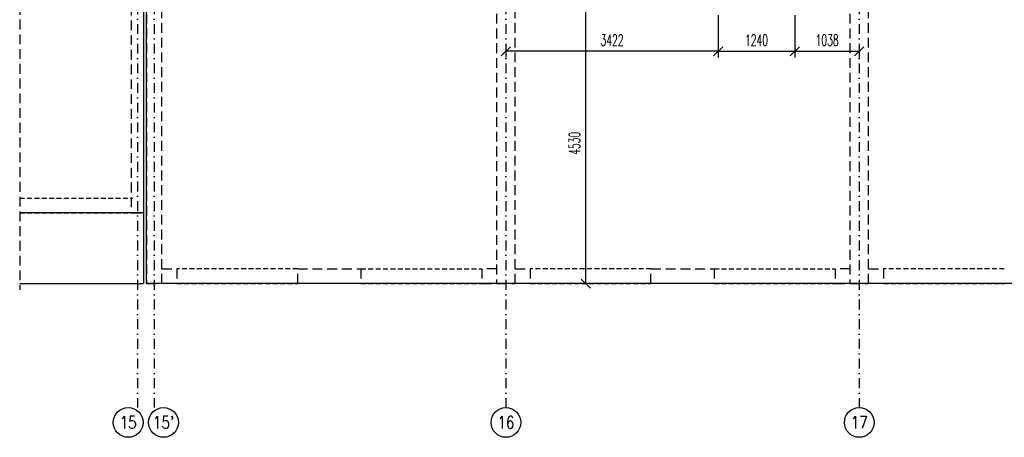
# Model space of a CAD drawing. Header units: millimetres. Extents: x -228255 to 14536, y -140109 to 119945.
# Tile 105 of 123: x -149699 to -133814, y 70839 to 77579. Entities that reach past the tile are written whole.
import ezdxf
from ezdxf.enums import TextEntityAlignment as Align

# ---------------------------------------------------------------- set-up
doc = ezdxf.new("R2010")
doc.units = ezdxf.units.MM
doc.header["$LTSCALE"] = 2.5
for name, pattern in [('DASHDOT', [25.4, 12.7, -6.35, 0, -6.35]), ('DASHED', [19.05, 12.7, -6.35]), ('DASHED2', [9.525, 6.35, -3.175])]:
    doc.linetypes.add(name, pattern=pattern)
for name, color, linetype in [('Nadproza', 202, 'DASHED2'), ('Opis_osi', 7, 'Continuous'), ('Osie', 134, 'DASHDOT'), ('Przerywana', 5, 'DASHED'), ('Sciany_nosne', 2, 'DASHED'), ('Widok', 8, 'Continuous'), ('Wymiary', 86, 'Continuous')]:
    doc.layers.add(name, color=color, linetype=linetype)
doc.styles.add('Romans', font='romans.shx', dxfattribs={"width": 0.6})
doc.styles.add('style1', font='romand.shx', dxfattribs={"width": 0.8})
doc.dimstyles.new('Skala_100', dxfattribs={"dimtxt": 180, "dimasz": 150, "dimexe": 100, "dimexo": 200, "dimgap": 90, "dimtad": 1, "dimdec": 0, "dimrnd": 1, "dimdsep": 46, "dimtxsty": 'Romans', "dimblk": 'OBLIQUE', "dimcen": 0, "dimdle": 10, "dimclrd": 256, "dimclre": 256, "dimclrt": 31, "dimadec": 0, "dimazin": 0, "dimtfac": 1, "dimtdec": 0, "dimtix": 1, "dimtmove": 2, "dimatfit": 0, "dimfxl": 1, "dimtolj": 1, "dimtzin": 0, "dimlwd": -1, "dimlwe": -1, "dimarcsym": 0})

# ---------------------------------------------------------------- blocks, each defined once
blk = doc.blocks.new('Os_centrum')
at = {"color": 7}
blk.add_circle((0, 0), 30, dxfattribs=at)
at = {"color": 31, "style": 'style1', "width": 0.8}
blk.add_attdef('222', text='', height=25, dxfattribs=at).set_placement((0, 0), align=Align.MIDDLE)
blk = doc.blocks.new('_Oblique')
at = {"color": 0, "linetype": 'ByBlock', "lineweight": -2}
blk.add_line((-0.5, -0.5), (0.5, 0.5), dxfattribs=at)
blk = doc.blocks.new('*D406')
at = {"layer": 'Defpoints', "color": 0, "ltscale": 0.5, "transparency": 16777216}
for p in [(-138431, 77850), (-141854, 77329), (-141854, 77068)]:
    blk.add_point(p, dxfattribs=at)
at = {"layer": 'Wymiary', "ltscale": 0.5, "transparency": 16777216}
for p, q in [((-138431, 77650), (-138431, 76968)), ((-138421, 77068), (-141864, 77068)), ((-141854, 77129), (-141854, 76968))]:
    blk.add_line(p, q, dxfattribs=at)
at = {"layer": 'Wymiary', "ltscale": 0.5, "transparency": 16777216, "xscale": 150, "yscale": 150, "zscale": 150, "rotation": 180}
blk.add_blockref('_Oblique', (-141854, 77068), dxfattribs=at)
at = {"layer": 'Wymiary', "ltscale": 0.5, "transparency": 16777216, "xscale": 150, "yscale": 150, "zscale": 150}
blk.add_blockref('_Oblique', (-138431, 77068), dxfattribs=at)
at = {"layer": 'Wymiary', "color": 31, "ltscale": 0.5, "transparency": 16777216, "insert": (-140142, 77248), "char_height": 180, "attachment_point": 5, "style": 'Romans'}
blk.add_mtext('\\A1;3422', dxfattribs=at)
blk = doc.blocks.new('*D407')
at = {"layer": 'Defpoints', "color": 0, "ltscale": 0.5, "transparency": 16777216}
for p in [(-138431, 77850), (-137191, 77850), (-137191, 77068)]:
    blk.add_point(p, dxfattribs=at)
at = {"layer": 'Wymiary', "ltscale": 0.5, "transparency": 16777216}
for p, q in [((-138431, 77650), (-138431, 76968)), ((-137191, 77650), (-137191, 76968)), ((-138441, 77068), (-137181, 77068))]:
    blk.add_line(p, q, dxfattribs=at)
at = {"layer": 'Wymiary', "ltscale": 0.5, "transparency": 16777216, "xscale": 150, "yscale": 150, "zscale": 150, "rotation": 180}
blk.add_blockref('_Oblique', (-138431, 77068), dxfattribs=at)
at = {"layer": 'Wymiary', "ltscale": 0.5, "transparency": 16777216, "xscale": 150, "yscale": 150, "zscale": 150}
blk.add_blockref('_Oblique', (-137191, 77068), dxfattribs=at)
at = {"layer": 'Wymiary', "color": 31, "ltscale": 0.5, "transparency": 16777216, "insert": (-137811, 77248), "char_height": 180, "attachment_point": 5, "style": 'Romans'}
blk.add_mtext('\\A1;1240', dxfattribs=at)
blk = doc.blocks.new('*D408')
at = {"layer": 'Defpoints', "color": 0, "ltscale": 0.5, "transparency": 16777216}
for p in [(-137191, 77850), (-136154, 77352), (-136154, 77068)]:
    blk.add_point(p, dxfattribs=at)
at = {"layer": 'Wymiary', "ltscale": 0.5, "transparency": 16777216}
for p, q in [((-137191, 77650), (-137191, 76968)), ((-137201, 77068), (-136144, 77068)), ((-136154, 77152), (-136154, 76968))]:
    blk.add_line(p, q, dxfattribs=at)
at = {"layer": 'Wymiary', "ltscale": 0.5, "transparency": 16777216, "xscale": 150, "yscale": 150, "zscale": 150, "rotation": 180}
blk.add_blockref('_Oblique', (-137191, 77068), dxfattribs=at)
at = {"layer": 'Wymiary', "ltscale": 0.5, "transparency": 16777216, "xscale": 150, "yscale": 150, "zscale": 150}
blk.add_blockref('_Oblique', (-136154, 77068), dxfattribs=at)
at = {"layer": 'Wymiary', "color": 31, "ltscale": 0.5, "transparency": 16777216, "insert": (-136672, 77248), "char_height": 180, "attachment_point": 5, "style": 'Romans'}
blk.add_mtext('\\A1;1038', dxfattribs=at)
blk = doc.blocks.new('*D465')
at = {"layer": 'Defpoints', "color": 0, "ltscale": 0.5, "transparency": 16777216}
for p in [(-140616, 77850), (-140567, 77850), (-140639, 73319)]:
    blk.add_point(p, dxfattribs=at)
at = {"layer": 'Wymiary', "ltscale": 0.5, "transparency": 16777216}
for p, q in [((-140567, 73309), (-140567, 77860)), ((-140416, 77850), (-140467, 77850)), ((-140439, 73319), (-140467, 73319))]:
    blk.add_line(p, q, dxfattribs=at)
at = {"layer": 'Wymiary', "ltscale": 0.5, "transparency": 16777216, "xscale": 150, "yscale": 150, "zscale": 150}
for p, rotation in [((-140567, 77850), 90), ((-140567, 73319), 270)]:
    blk.add_blockref('_Oblique', p, dxfattribs=dict(at, rotation=rotation))
at = {"layer": 'Wymiary', "color": 31, "ltscale": 0.5, "transparency": 16777216, "insert": (-140747, 75584), "char_height": 180, "attachment_point": 5, "rotation": 90, "style": 'Romans'}
blk.add_mtext('\\A1;4530', dxfattribs=at)

msp = doc.modelspace()

# ---------------------------------------------------------------- linework, layer by layer
at = {"layer": 'Nadproza', "ltscale": 5}
for p, q in [((-149698.7, 74699.24), (-147873.7, 74699.24)), ((-149698.7, 74459.24), (-147873.7, 74459.24)), ((-145213.7, 73559.24), (-147163.7, 73559.24)), ((-144193.7, 73559.24), (-142243.7, 73559.24)), ((-139513.7, 73559.24), (-141463.7, 73559.24)), ((-138493.7, 73559.24), (-136543.7, 73559.24)), ((-133813.7, 73559.24), (-135763.7, 73559.24)), ((-147163.7, 73319.24), (-145213.7, 73319.24)), ((-144193.7, 73319.24), (-142243.7, 73319.24)), ((-141463.7, 73319.24), (-139513.7, 73319.24)), ((-138493.7, 73319.24), (-136543.7, 73319.24)), ((-135763.7, 73319.24), (-133813.7, 73319.24))]:
    msp.add_line(p, q, dxfattribs=at)
at = {"layer": 'Osie', "ltscale": 5}
for p, q in [((-147798.7, 88623.95), (-147798.7, 71319.24)), ((-147528.7, 88623.95), (-147528.7, 71319.24)), ((-141853.7, 88623.95), (-141853.7, 71319.24)), ((-136153.7, 88623.95), (-136153.7, 71319.24))]:
    msp.add_line(p, q, dxfattribs=at)
at = {"layer": 'Przerywana', "ltscale": 5}
msp.add_line((-149698.7, 87819.24), (-149698.7, 73219.24), dxfattribs=at)
at = {"layer": 'Sciany_nosne', "ltscale": 5}
for p, q in [((-147698.7, 81589.24), (-147698.7, 74459.24)), ((-147898.7, 81378.06), (-147898.7, 74459.24)), ((-147653.7, 79579.24), (-147653.7, 73319.24)), ((-147403.7, 73319.24), (-147403.7, 79579.24)), ((-142003.7, 79579.24), (-142003.7, 73319.24)), ((-141703.7, 73319.24), (-141703.7, 79579.24)), ((-136303.7, 79579.24), (-136303.7, 73319.24)), ((-136003.7, 73319.24), (-136003.7, 79579.24)), ((-147898.7, 74459.24), (-147698.7, 74459.24)), ((-147403.7, 73559.24), (-147163.7, 73559.24)), ((-147163.7, 73559.24), (-147163.7, 73319.24)), ((-145213.7, 73559.24), (-144193.7, 73559.24)), ((-145213.7, 73319.24), (-145213.7, 73559.24)), ((-144193.7, 73559.24), (-144193.7, 73319.24)), ((-142003.7, 73559.24), (-142243.7, 73559.24)), ((-142243.7, 73559.24), (-142243.7, 73319.24)), ((-141703.7, 73559.24), (-141463.7, 73559.24)), ((-141463.7, 73559.24), (-141463.7, 73319.24)), ((-139513.7, 73559.24), (-138493.7, 73559.24)), ((-139513.7, 73319.24), (-139513.7, 73559.24)), ((-138493.7, 73559.24), (-138493.7, 73319.24)), ((-136303.7, 73559.24), (-136543.7, 73559.24)), ((-136543.7, 73559.24), (-136543.7, 73319.24)), ((-136003.7, 73559.24), (-135763.7, 73559.24)), ((-135763.7, 73559.24), (-135763.7, 73319.24)), ((-147653.7, 73319.24), (-147403.7, 73319.24)), ((-147163.7, 73319.24), (-147403.7, 73319.24)), ((-144193.7, 73319.24), (-145213.7, 73319.24)), ((-142243.7, 73319.24), (-142003.7, 73319.24)), ((-142003.7, 73319.24), (-141703.7, 73319.24)), ((-141463.7, 73319.24), (-141703.7, 73319.24)), ((-138493.7, 73319.24), (-139513.7, 73319.24)), ((-136543.7, 73319.24), (-136303.7, 73319.24)), ((-136303.7, 73319.24), (-136003.7, 73319.24)), ((-135763.7, 73319.24), (-136003.7, 73319.24))]:
    msp.add_line(p, q, dxfattribs=at)
at = {"layer": 'Widok'}
for p in [(-147698.7, 74459.24), (-149698.7, 73319.24)]:
    msp.add_line(p, (-147698.7, 73319.24), dxfattribs=at)
msp.add_lwpolyline([(-147653.7, 87719.24), (-124603.7, 87719.24), (-124603.7, 73319.24), (-147653.7, 73319.24)], close=True, dxfattribs=at)
msp.add_lwpolyline([(-149698.7, 86459.24), (-147698.7, 86459.24), (-147698.7, 74459.24), (-149698.7, 74459.24)], dxfattribs=at)

# ---------------------------------------------------------------- block references
at = {"layer": 'Opis_osi', "ltscale": 5, "xscale": 8, "yscale": 8, "zscale": 8}
for p, values in [((-147948.7, 71079.24), {'222': '15'}), ((-147378.7, 71079.24), {'222': "15'"}), ((-141853.7, 71079.24), {'222': '16'}), ((-136153.7, 71079.24), {'222': '17'})]:
    msp.add_blockref('Os_centrum', p, dxfattribs=at).add_auto_attribs(values)

# ---------------------------------------------------------------- dimensions: what is measured, and where the dimension line sits
at = {"layer": 'Wymiary', "ltscale": 0.5}
for base, p1, p2, picture, middle in [((-141853.7038938, 77068.28332185), (-138431.2038938, 77849.64758426), (-141853.7038938, 77328.52467957), '*D406', (-140142.4538938, 77248.28332185)), ((-137191.2, 77068.28), (-138431.2, 77849.65), (-137191.2, 77849.65), '*D407', (-137811.2, 77248.28)), ((-136153.7038938, 77068.28332185), (-137191.2038938, 77849.64758426), (-136153.7038938, 77351.94486886), '*D408', (-136672.4538938, 77248.28332185))]:
    dim = msp.add_linear_dim(base=base, p1=p1, p2=p2, dimstyle='Skala_100', dxfattribs=at)
    dim.commit()
    dim.dimension.update_dxf_attribs({"geometry": picture, "text_midpoint": middle})
dim = msp.add_linear_dim(base=(-140567.47, 77849.65), p1=(-140639.37, 73319.24), p2=(-140615.88, 77849.65), angle=90, dimstyle='Skala_100', dxfattribs=at)
dim.commit()
dim.dimension.update_dxf_attribs({"geometry": '*D465', "text_midpoint": (-140747.47, 75584.45)})

doc.saveas('drawing.dxf')
